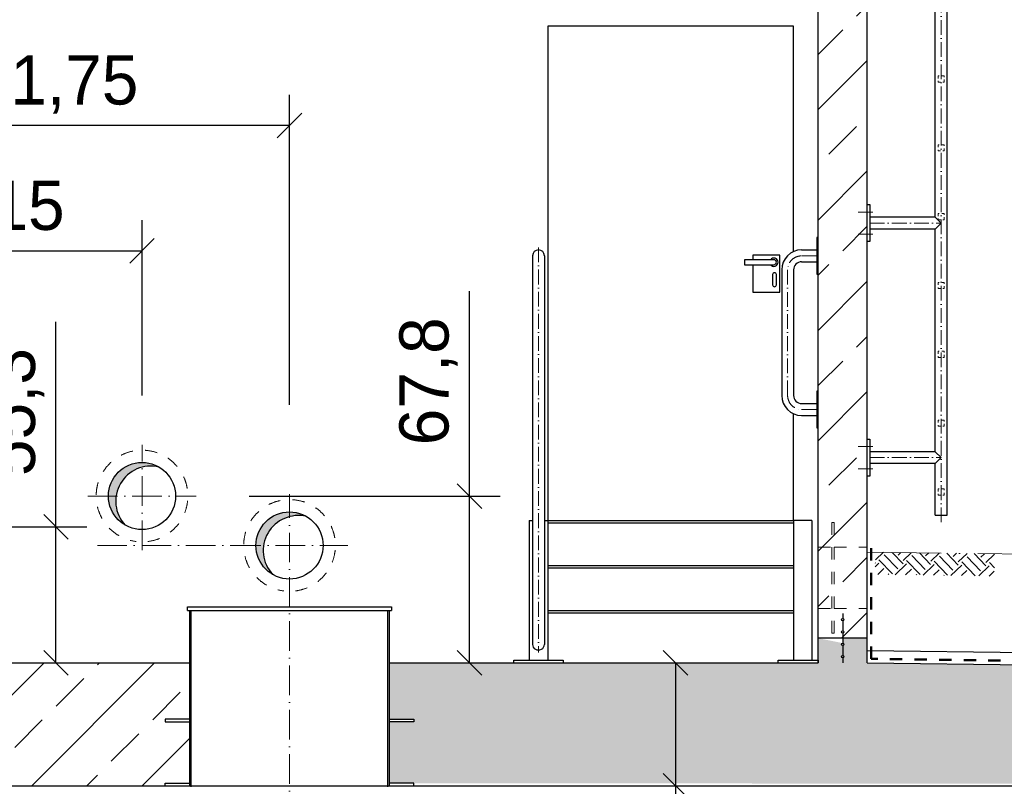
# Model space of a CAD drawing. Header units: millimetres. Extents: x -3395 to 5934498, y -177084 to 63013.
# Tile 24 of 256: x 41442 to 45447, y -59540 to -56422. Entities that reach past the tile are written whole.
import ezdxf

# ---------------------------------------------------------------- set-up
doc = ezdxf.new("R2010")
doc.units = ezdxf.units.MM
doc.linetypes.add('ACAD_ISO10W100', pattern=[18, 12, -3, 0, -3])
doc.linetypes.add('JIS_02_1.0', pattern=[2, 1, -1])
doc.layers.add('Bemaßung', color=7, linetype='Continuous', lineweight=9)
doc.dimstyles.new('DIN', dxfattribs={"dimtxt": 2.5, "dimasz": 2.5, "dimexe": 1.25, "dimexo": 0.625, "dimtad": 1, "dimtih": 1, "dimdec": 4, "dimdsep": 46, "dimlunit": 6, "dimtxsty": 'Standard', "dimcen": 2.5, "dimadec": 0, "dimazin": 0, "dimtfac": 1, "dimtdec": 4, "dimtmove": 0, "dimatfit": 3, "dimfxl": 0, "dimtvp": 1, "dimtolj": 1, "dimtzin": 0, "dimarcsym": 0})

# ---------------------------------------------------------------- blocks, each defined once
blk = doc.blocks.new('_Oblique')
at = {"color": 0, "linetype": 'ByBlock', "lineweight": -2}
blk.add_line((-0.5, -0.5), (0.5, 0.5), dxfattribs=at)
blk = doc.blocks.new('*D126')
at = {"layer": 'Bemaßung', "color": 0, "lineweight": -2, "transparency": 16777216}
for p, q in [((44109.5, -59037.1), (44109.5, -59537.1)), ((44109.5, -59537.1), (44109.5, -60050.7))]:
    blk.add_line(p, q, dxfattribs=at)
at = {"layer": 'DEFPOINTS', "color": 0, "transparency": 16777216}
for p in [(44109.5, -59037.1), (44109.5, -59537.1), (44109.5, -59537.1)]:
    blk.add_point(p, dxfattribs=at)
at = {"layer": 'Bemaßung', "color": 0, "lineweight": -2, "transparency": 16777216, "xscale": 100, "yscale": 100, "zscale": 100}
for p, rotation in [((44109.5, -59037.1), 90), ((44109.5, -59537.1), 270)]:
    blk.add_blockref('_Oblique', p, dxfattribs=dict(at, rotation=rotation))
at = {"layer": 'Bemaßung', "color": 0, "transparency": 16777216, "insert": (43959.5, -59850.7), "char_height": 200, "attachment_point": 5, "rotation": 90}
blk.add_mtext('\\A1;50', dxfattribs=at)
blk = doc.blocks.new('*D143')
at = {"layer": 'Bemaßung', "color": 0, "lineweight": -2, "transparency": 16777216}
for p, q in [((41589.6, -58484.1), (41589.6, -57650.8)), ((41173.6, -58484.1), (41714.6, -58484.1)), ((41589.6, -59037.1), (41589.6, -58484.1)), ((41695.6, -59037.1), (41714.6, -59037.1))]:
    blk.add_line(p, q, dxfattribs=at)
at = {"layer": 'DEFPOINTS', "color": 0, "transparency": 16777216}
for p in [(40973.6, -58484.1), (41589.6, -58484.1), (41495.6, -59037.1)]:
    blk.add_point(p, dxfattribs=at)
at = {"layer": 'Bemaßung', "color": 0, "lineweight": -2, "transparency": 16777216, "xscale": 100, "yscale": 100, "zscale": 100}
for p, rotation in [((41589.6, -58484.1), 90), ((41589.6, -59037.1), 270)]:
    blk.add_blockref('_Oblique', p, dxfattribs=dict(at, rotation=rotation))
at = {"layer": 'Bemaßung', "color": 0, "transparency": 16777216, "insert": (41422.9, -58017.4), "char_height": 200, "attachment_point": 5, "rotation": 90}
blk.add_mtext('\\A1;55,3', dxfattribs=at)
blk = doc.blocks.new('*D129')
at = {"layer": 'Bemaßung', "color": 0, "lineweight": -2, "transparency": 16777216}
for p, q in [((40789.4, -57336.1), (40789.4, -56726.9)), ((42539.4, -57988.6), (42539.4, -56726.9)), ((42539.4, -56851.9), (40789.4, -56851.9))]:
    blk.add_line(p, q, dxfattribs=at)
at = {"layer": 'DEFPOINTS', "color": 0, "transparency": 16777216}
for p in [(40789.4, -56851.9), (40789.4, -57736.1), (42539.4, -58388.6)]:
    blk.add_point(p, dxfattribs=at)
at = {"layer": 'Bemaßung', "color": 0, "lineweight": -2, "transparency": 16777216, "xscale": 100, "yscale": 100, "zscale": 100, "rotation": 180}
blk.add_blockref('_Oblique', (40789.4, -56851.9), dxfattribs=at)
at = {"layer": 'Bemaßung', "color": 0, "lineweight": -2, "transparency": 16777216, "xscale": 100, "yscale": 100, "zscale": 100}
blk.add_blockref('_Oblique', (42539.4, -56851.9), dxfattribs=at)
at = {"layer": 'Bemaßung', "color": 0, "transparency": 16777216, "insert": (41664.4, -56685.3), "char_height": 200, "attachment_point": 5}
blk.add_mtext('\\A1;1,75', dxfattribs=at)
blk = doc.blocks.new('*D130')
at = {"layer": 'Bemaßung', "color": 0, "lineweight": -2, "transparency": 16777216}
for p, q in [((43271.4, -58359.1), (43271.4, -57525.8)), ((42375.9, -58359.1), (43396.4, -58359.1)), ((43271.4, -59037.1), (43271.4, -58359.1)), ((43275.6, -59037.1), (43396.4, -59037.1))]:
    blk.add_line(p, q, dxfattribs=at)
at = {"layer": 'DEFPOINTS', "color": 0, "transparency": 16777216}
for p in [(42175.9, -58359.1), (43271.4, -58359.1), (43075.6, -59037.1)]:
    blk.add_point(p, dxfattribs=at)
at = {"layer": 'Bemaßung', "color": 0, "lineweight": -2, "transparency": 16777216, "xscale": 100, "yscale": 100, "zscale": 100}
for p, rotation in [((43271.4, -58359.1), 90), ((43271.4, -59037.1), 270)]:
    blk.add_blockref('_Oblique', p, dxfattribs=dict(at, rotation=rotation))
at = {"layer": 'Bemaßung', "color": 0, "transparency": 16777216, "insert": (43104.7, -57892.4), "char_height": 200, "attachment_point": 5, "rotation": 90}
blk.add_mtext('\\A1;67,8', dxfattribs=at)
blk = doc.blocks.new('*D131')
at = {"layer": 'Bemaßung', "color": 0, "lineweight": -2, "transparency": 16777216}
for p, q in [((40789.4, -57508.7), (40789.4, -57237.1)), ((41939.4, -57950.6), (41939.4, -57237.1)), ((40789.4, -57362.1), (41939.4, -57362.1))]:
    blk.add_line(p, q, dxfattribs=at)
at = {"layer": 'DEFPOINTS', "color": 0, "transparency": 16777216}
for p in [(41939.4, -57362.1), (40789.4, -57708.7), (41939.4, -58150.6)]:
    blk.add_point(p, dxfattribs=at)
at = {"layer": 'Bemaßung', "color": 0, "lineweight": -2, "transparency": 16777216, "xscale": 100, "yscale": 100, "zscale": 100, "rotation": 180}
blk.add_blockref('_Oblique', (40789.4, -57362.1), dxfattribs=at)
at = {"layer": 'Bemaßung', "color": 0, "lineweight": -2, "transparency": 16777216, "xscale": 100, "yscale": 100, "zscale": 100}
blk.add_blockref('_Oblique', (41939.4, -57362.1), dxfattribs=at)
at = {"layer": 'Bemaßung', "color": 0, "transparency": 16777216, "insert": (41364.4, -57195.4), "char_height": 200, "attachment_point": 5}
blk.add_mtext('\\A1;1,15', dxfattribs=at)

msp = doc.modelspace()

# ---------------------------------------------------------------- hatches: boundary and pattern name
at = {"lineweight": 13}
h = msp.add_hatch(dxfattribs=at)
h.set_pattern_fill('ANSI33', color=256, scale=50, style=0)
h.paths.add_polyline_path([(36889.44271, -56082.93808), (36849.44271, -56082.93808), (36849.44271, -56072.93808), (36729.44271, -56072.93808), (36729.44271, -56082.93808), (36699.44271, -56082.93808), (36689.44271, -56092.93808), (36689.44271, -56873.78818, 0.0686902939), (36889.44271, -56944.62944)])
h.paths.add_polyline_path([(36889.44271, -56944.62944, -0.0686902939), (36689.44271, -56873.78818), (36689.44271, -58712.22844, -0.0899093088), (36889.44271, -58720.25991)])
h.paths.add_polyline_path([(36889.44271, -58720.25991, 0.0899093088), (36689.44271, -58712.22844), (36689.44271, -58937.1047), (36789.44271, -58937.1047), (36789.44271, -58916.93177, -0.4142135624), (36784.44271, -58911.93177, -0.4142135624), (36789.44271, -58906.93177), (36789.44271, -58866.93177, -0.4142135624), (36784.44271, -58861.93177, -1), (36794.44271, -58861.93177, -0.4142135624), (36789.44271, -58866.93177), (36789.44271, -58906.93177, -0.4142135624), (36794.44271, -58911.93177, -0.4142135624), (36789.44271, -58916.93177), (36789.44271, -58937.1047), (36889.44271, -58937.1047)])
h.paths.add_polyline_path([(44889.44271, -56092.93808), (44879.44271, -56082.93808), (44849.44271, -56082.93808), (44849.44271, -56072.93808), (44729.44271, -56072.93808), (44729.44271, -56082.93808), (44689.44271, -56082.93808), (44689.44271, -58937.1047), (44889.44271, -58937.1047)])
h.paths.add_polyline_path([(44794.44271, -58861.93177, -0.4142135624), (44789.44271, -58866.93177), (44789.44271, -58906.93177, -0.4142135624), (44794.44271, -58911.93177, -1), (44784.44271, -58911.93177, -0.4142135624), (44789.44271, -58906.93177), (44789.44271, -58866.93177, -0.4142135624), (44784.44271, -58861.93177, -1)], flags=16)
for points in [[(42007.60571, -58241.04292), (42007.69271, -58240.89223, 0.4142135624), (41821.23024, -58290.8547), (41851.6571, -58308.42166, -0.330359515)], [(41851.6571, -58308.42166), (41821.23024, -58290.8547, 0.4129770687), (41870.69405, -58477.02786, -0.329864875)], [(42607.60571, -58442.04292), (42607.69271, -58441.89223, 0.4142135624), (42421.23024, -58491.8547), (42451.6571, -58509.42166, -0.330359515)], [(42451.6571, -58509.42166), (42421.23024, -58491.8547, 0.4129770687), (42470.69405, -58678.02786, -0.329864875)]]:
    msp.add_hatch(color=256).paths.add_polyline_path(points)
h = msp.add_hatch()
h.set_pattern_fill('EARTH', color=256, scale=12.5, angle=44.38684199, style=0)
h.set_pattern_definition([(223.6212, (51223.52, -58671.74), (-2.701, -112.2207), [79.375, -79.375]), (223.6212, (51244.05, -58693.29), (-2.701, -112.2207), [79.375, -79.375]), (223.6212, (51264.59, -58714.84), (-2.701, -112.2207), [79.375, -79.375]), (313.6212, (51264.25, -58728.866), (112.2207, -2.701), [79.375, -79.375]), (313.6212, (51242.7, -58749.4), (112.2207, -2.701), [79.375, -79.375]), (313.6212, (51221.15, -58769.936), (112.2207, -2.701), [79.375, -79.375])])
h.paths.add_polyline_path([(44921.00125, -58678.12639), (45405.91353, -58684.60629), (45407.12407, -58594.01803), (44922.21179, -58587.53813)])
h = msp.add_hatch(dxfattribs=at)
h.set_pattern_fill('ANSI33', color=256, scale=50, style=0)
h.set_pattern_definition([(45, (89579.98, 0), (-224.5064, 224.5064), []), (45, (89804.5, 0), (-224.5064, 224.5064), [158.75, -79.375])])
h.paths.add_polyline_path([(25864.44271, -59537.1047), (25464.44271, -59537.1047), (25464.44271, -67399.55177), (38777.45318, -68048.62068), (39444.33592, -68715.50343), (40789.44271, -68715.50343), (40789.44271, -68215.50343), (39651.44271, -68215.50343), (39651.44271, -67588.89587), (25835.44271, -66917.47716), (25835.44271, -66859.4047), (25864.4444, -66860.82003)])
h.paths.add_polyline_path([(25649.44271, -67042.4911), (25654.44271, -67042.4911), (25674.44271, -67038.9712), (25649.44271, -67038.9712)], flags=16)
h.paths.add_polyline_path([(25649.44271, -66892.46321), (25644.44271, -66892.46321), (25624.44271, -66895.98311), (25649.44271, -66895.98311)], flags=16)
h.paths.add_polyline_path([(25659.79524, -66967.47716, -1), (25639.09017, -66967.47716, -1)], flags=16)
h.paths.add_polyline_path([(38633.44271, -59277.1047), (38533.44271, -59277.1047), (38533.44271, -59267.1047), (38633.44271, -59267.1047), (38633.44271, -59037.1047), (36889.44271, -59037.1047), (36889.44271, -58937.1047), (36789.44271, -58937.1047), (36789.44271, -58957.27764), (36789.44271, -58967.27764, 1), (36789.44271, -58957.27764), (36689.44271, -58937.1047), (36689.44271, -59037.1047), (25464.44271, -59187.1047), (25464.44271, -59535.1047), (25883.44557, -59535.1047), (25883.44476, -59537.1047), (38533.44271, -59537.1047), (38533.44271, -59527.1047), (38633.44271, -59527.1047)])
h.paths.add_polyline_path([(54280.3855, -59162.59614), (44889.44271, -59037.1047), (44889.44271, -58937.1047), (44789.44271, -58937.1047), (44789.44271, -58967.27764, 1), (44789.44271, -58957.27764), (44689.44271, -58937.1047), (44689.44271, -59037.1047), (42945.44271, -59037.1047), (42945.44271, -59267.1047), (43045.44271, -59267.1047), (43045.44271, -59277.1047), (42945.44271, -59277.1047), (42945.44271, -59527.1047), (43045.44271, -59527.1047), (54280.3855, -59535.97276)])
h.paths.add_polyline_path([(56114.44271, -59187.1047), (54322.7855, -59163.16273), (54322.7855, -59537.1047), (55714.44271, -59537.1047), (55714.44271, -59535.1047), (56114.44271, -59535.1047)])
h.paths.add_polyline_path([(56114.44271, -59537.1047), (55714.44271, -59537.1047), (55714.44271, -66860.81995), (55743.44271, -66859.4047), (55743.44271, -66917.47716), (41927.44271, -67588.89587), (41927.44271, -68215.50343), (40789.44271, -68215.50343), (40789.44271, -68715.50343), (42134.54949, -68715.50343), (42801.43223, -68048.62068), (56114.44271, -67399.55177)])
h.paths.add_polyline_path([(55934.44271, -66881.90349), (55929.44271, -66881.90349), (55929.44271, -66885.4234), (55934.44271, -66885.4234)], flags=16)
h.paths.add_polyline_path([(55934.44271, -66892.46321), (55934.44271, -66888.9433), (55924.44271, -66888.9433), (55914.44271, -66892.46321)], flags=16)
h.paths.add_polyline_path([(55929.44271, -67042.4911), (55934.44271, -67042.4911), (55954.44271, -67038.9712), (55929.44271, -67038.9712)], flags=16)
h.paths.add_polyline_path([(55939.79524, -66967.47716, -1), (55919.09017, -66967.47716, -1)], flags=16)
h.paths.add_polyline_path([(54320.7855, -59163.13601), (54301.5855, -59162.87944), (54301.5855, -59537.1047), (54320.7855, -59537.1047)])
h.paths.add_polyline_path([(54301.5855, -59162.87944), (54282.3855, -59162.62287), (54282.3855, -59537.1047), (54301.5855, -59537.1047)])
h = msp.add_hatch(dxfattribs=at)
h.set_pattern_fill('ANSI33', color=256, scale=50, style=0)
h.paths.add_polyline_path([(41395.14602, -59537.1047), (41395.14602, -59527.1047), (41295.14602, -59527.1047), (41295.14602, -59277.1047), (41395.14602, -59277.1047), (41395.14602, -59267.1047), (41295.14602, -59267.1047), (41295.14602, -59037.1047), (42133.44271, -59037.1047), (42133.44271, -59281.1047), (42033.44271, -59281.1047), (42033.44271, -59287.1047), (42133.44271, -59287.1047), (42133.44271, -59531.1047), (42033.44271, -59531.1047), (42033.44271, -59537.1047)])

# ---------------------------------------------------------------- linework, layer by layer
for p, q in [((45213.59271, -58437.1034), (45213.59271, -54834.45432)), ((44689.44271, -59037.1047), (44689.44271, -56072.93808)), ((44889.44271, -59037.1047), (44889.44271, -56092.93808)), ((45165.29271, -57224.83056), (45165.29271, -56319.17304)), ((43589.44271, -56448.1047), (43589.44271, -58458.1047)), ((44589.44271, -56448.1047), (43589.44271, -56448.1047)), ((44589.44271, -57365.05192), (44589.44271, -56448.1047)), ((44889.44271, -57173.98056), (44899.44271, -57173.98056)), ((44899.44271, -57173.98056), (44899.44271, -57323.98056)), ((45165.29271, -57224.83056), (44899.44271, -57224.83056)), ((45165.29271, -57224.83056), (45189.44271, -57248.98056)), ((45189.44271, -57248.98056), (45165.29271, -57273.13056)), ((45165.29271, -57273.13056), (44899.44271, -57273.13056)), ((45165.29271, -58178.78808), (45165.29271, -57273.13056)), ((44689.44271, -57307.24409), (44684.44271, -57307.24409)), ((44684.44271, -57307.24409), (44684.44271, -57457.24409)), ((44899.44271, -57323.98056), (44889.44271, -57323.98056)), ((43527.80331, -57382.24409), (43527.80331, -58962.92591)), ((43576.0821, -57382.24409), (43576.0821, -58962.92591)), ((44622.29271, -57358.1047), (44684.44271, -57358.1047)), ((44509.44271, -57398.1047), (44389.44271, -57398.1047)), ((44389.44271, -57398.1047), (44389.44271, -57418.1047)), ((44389.44271, -57418.1047), (44509.44271, -57418.1047)), ((44622.29271, -57406.39409), (44684.44271, -57406.39409)), ((44541.15331, -57439.24409), (44541.15331, -57950.1047)), ((44589.44271, -57439.24409), (44589.44271, -57950.1047)), ((44684.44271, -57457.24409), (44689.44271, -57457.24409)), ((44689.44271, -57932.1047), (44684.44271, -57932.1047)), ((44684.44271, -57932.1047), (44684.44271, -58082.1047)), ((44622.29271, -57982.9547), (44684.44271, -57982.9547)), ((44589.44271, -58458.1047), (44589.44271, -58024.29687)), ((44622.29271, -58031.24409), (44684.44271, -58031.24409)), ((44684.44271, -58082.1047), (44689.44271, -58082.1047)), ((44889.44271, -58127.93808), (44899.44271, -58127.93808)), ((44899.44271, -58127.93808), (44899.44271, -58277.93808)), ((45165.29271, -58178.78808), (44899.44271, -58178.78808)), ((45165.29271, -58178.78808), (45189.44271, -58202.93808)), ((45165.29271, -58227.08808), (44899.44271, -58227.08808)), ((45189.44271, -58202.93808), (45165.29271, -58227.08808)), ((45165.29271, -58437.1034), (45165.29271, -58227.08808)), ((44899.44271, -58277.93808), (44889.44271, -58277.93808)), ((43514.44271, -58458.1047), (43514.44271, -59027.1047)), ((43514.44271, -58458.1047), (43527.80331, -58458.1047)), ((43576.0821, -58458.1047), (43589.44271, -58458.1047)), ((43589.44271, -58458.1047), (44589.44271, -58458.1047)), ((43589.44271, -58458.1047), (43589.44271, -59027.1047)), ((43589.44271, -58468.1047), (44589.44271, -58468.1047)), ((44589.44271, -58458.1047), (44589.44271, -59027.1047)), ((44664.44271, -58458.1047), (44589.44271, -58458.1047)), ((44664.44271, -58458.1047), (44664.44271, -59027.1047)), ((45165.29271, -58437.1034), (45213.59271, -58437.1034)), ((43589.44271, -58641.1047), (44589.44271, -58641.1047)), ((43589.44271, -58651.1047), (44589.44271, -58651.1047)), ((42124.44271, -58825.1047), (42124.44271, -58810.1047)), ((42124.44271, -58810.1047), (42954.44271, -58810.1047)), ((42124.44271, -58825.1047), (42954.44271, -58825.1047)), ((42133.44271, -59537.1047), (42133.44271, -58825.1047)), ((42139.44271, -59542.1047), (42139.44271, -58825.1047)), ((42939.44271, -59542.1047), (42939.44271, -58825.1047)), ((42945.44271, -59537.1047), (42945.44271, -58825.1047)), ((42954.44271, -58810.1047), (42954.44271, -58825.1047)), ((43589.44271, -58824.1047), (44589.44271, -58824.1047)), ((43589.44271, -58834.1047), (44589.44271, -58834.1047)), ((44789.44271, -58837.1047), (44789.44271, -58856.93177)), ((44789.44271, -58866.93177), (44789.44271, -58906.93177)), ((44889.44271, -58937.1047), (44689.44271, -58937.1047)), ((44789.44271, -58916.93177), (44789.44271, -58957.27764)), ((44789.44271, -58967.27764), (44789.44271, -59007.27764)), ((44889.44271, -58987.10024), (56114.44271, -59137.10024)), ((44789.44271, -59017.27764), (44789.44271, -59037.1047)), ((41295.14602, -59037.1047), (42133.44271, -59037.1047)), ((42945.44271, -59037.1047), (44689.44271, -59037.1047)), ((44889.44271, -59037.1047), (56114.44271, -59187.1047)), ((25864.44271, -59537.1047), (55714.44271, -59537.1047))]:
    msp.add_line(p, q)
at = {"linetype": 'ACAD_ISO10W100', "lineweight": 18, "ltscale": 5}
for p, q in [((45189.44271, -58465.34354), (45189.44271, -55917.00484)), ((44852.30396, -57203.98056), (44911.3651, -57203.98056)), ((44899.44271, -57248.98056), (45189.44271, -57248.98056)), ((44852.30396, -57293.98056), (44911.3651, -57293.98056)), ((43551.94271, -57348.1047), (43551.94271, -58995.02316)), ((44684.44271, -57382.24409), (44622.29271, -57382.24409)), ((44565.29271, -57439.24409), (44565.29271, -57950.1047)), ((44622.29271, -58007.1047), (44684.44271, -58007.1047)), ((44852.30396, -58157.93808), (44911.3651, -58157.93808)), ((44899.44271, -58202.93808), (45189.44271, -58202.93808)), ((44852.30396, -58247.93808), (44911.3651, -58247.93808))]:
    msp.add_line(p, q, dxfattribs=at)
at = {"linetype": 'ACAD_ISO10W100', "lineweight": 18, "ltscale": 10}
for p, q in [((41939.44271, -58579.03278), (41939.44271, -58150.6047)), ((41719.51463, -58359.1047), (42159.37078, -58359.1047)), ((42539.44271, -59889.08573), (42539.44271, -58351.6047)), ((41758.00942, -58560.1047), (42302.94271, -58560.1047)), ((42302.94271, -58560.1047), (42775.94271, -58560.1047))]:
    msp.add_line(p, q, dxfattribs=at)
at = {"linetype": 'JIS_02_1.0', "lineweight": 50, "ltscale": 50}
for p, q in [((44905.77024, -59020.9939), (44905.77024, -58537.1034)), ((56130.55495, -59170.99246), (44905.77024, -59020.9939))]:
    msp.add_line(p, q, dxfattribs=at)
at = {"linetype": 'JIS_02_1.0', "lineweight": 18, "ltscale": 50}
for p, q in [((44689.44271, -58567.1047), (44745.05211, -58567.1047)), ((44755.05211, -58567.1047), (44889.44271, -58567.1047)), ((44689.44271, -58817.1047), (44745.05211, -58817.1047)), ((44755.05211, -58817.1047), (44889.44271, -58817.1047))]:
    msp.add_line(p, q, dxfattribs=at)
at = {"linetype": 'ACAD_ISO10W100', "lineweight": 13, "ltscale": 25}
msp.add_line((44889.44271, -58587.10024), (57492.05149, -58755.50926), dxfattribs=at)
at = {"linetype": 'JIS_02_1.0', "lineweight": 18, "ltscale": 10}
for points in [[(45176.94271, -56675.43808), (45201.94271, -56675.43808), (45201.94271, -56650.43808), (45176.94271, -56650.43808)], [(45176.94271, -56955.43808), (45201.94271, -56955.43808), (45201.94271, -56930.43808), (45176.94271, -56930.43808)], [(45176.94271, -57235.43808), (45201.94271, -57235.43808), (45201.94271, -57210.43808), (45176.94271, -57210.43808)], [(45176.94271, -57515.43808), (45201.94271, -57515.43808), (45201.94271, -57490.43808), (45176.94271, -57490.43808)], [(45176.94271, -57795.43808), (45201.94271, -57795.43808), (45201.94271, -57770.43808), (45176.94271, -57770.43808)], [(45176.94271, -58075.43808), (45201.94271, -58075.43808), (45201.94271, -58050.43808), (45176.94271, -58050.43808)], [(45176.94271, -58355.43808), (45201.94271, -58355.43808), (45201.94271, -58330.43808), (45176.94271, -58330.43808)]]:
    msp.add_lwpolyline(points, close=True, dxfattribs=at)
for points in [[(44424.29392, -57418.1047), (44424.29392, -57530.49688), (44533.33983, -57530.49688), (44533.33983, -57379.44057), (44424.29392, -57379.44057), (44424.29392, -57398.1047)], [(44504.14775, -57458.61571), (44504.14775, -57500.37122)], [(44519.44271, -57500.37122), (44519.44271, -57458.61571)], [(43451.94271, -59037.1047), (43451.94271, -59027.1047), (43651.94271, -59027.1047), (43651.94271, -59037.1047)], [(44526.94271, -59037.1047), (44526.94271, -59027.1047), (44689.44271, -59027.1047), (44689.44271, -59037.1047)], [(42133.44271, -59267.1047), (42033.44271, -59267.1047), (42033.44271, -59277.1047), (42133.44271, -59277.1047)], [(42945.44271, -59267.1047), (43045.44271, -59267.1047), (43045.44271, -59277.1047), (42945.44271, -59277.1047)], [(42033.44271, -59537.1047), (42033.44271, -59527.1047), (42133.44271, -59527.1047)], [(43045.44271, -59537.1047), (43045.44271, -59527.1047), (42945.44271, -59527.1047)]]:
    msp.add_lwpolyline(points)
at = {"linetype": 'JIS_02_1.0', "lineweight": 18, "ltscale": 50}
msp.add_lwpolyline([(44745.05211, -58917.1047), (44755.05211, -58917.1047), (44755.05211, -58467.1047), (44745.05211, -58467.1047)], close=True, dxfattribs=at)
for centre, radius in [((41939.44271, -58359.1047), 136.5), ((42539.44271, -58560.1047), 136.5), ((44789.44271, -58861.93177), 5), ((44789.44271, -58911.93177), 5), ((44789.44271, -58962.27764), 5), ((44789.44271, -59012.27764), 5)]:
    msp.add_circle(centre, radius)
for centre, radius, start, end in [((43551.94271, -57382.24409), 24.13939, 0, 180), ((44622.29271, -57439.24409), 81.13939, 90, 180), ((44509.44271, -57408.1047), 16.76404, 216.62069538, 143.37930462), ((44509.44271, -57408.1047), 10, 270, 90), ((44622.29271, -57439.24409), 32.85, 90, 180), ((44511.79523, -57458.61571), 7.64748, 0, 180), ((44511.79523, -57500.37122), 7.64748, 180, 0), ((44622.29271, -57950.1047), 81.13939, 180, 270), ((44622.29271, -57950.1047), 32.85, 180, 270), ((41975.05555, -58379.86683), 142.58889, 76.56235098, 222.95367177), ((42575.05555, -58580.86683), 142.58889, 76.56235098, 222.95367177)]:
    msp.add_arc(centre, radius, start, end)
at = {"linetype": 'ACAD_ISO10W100', "lineweight": 18, "ltscale": 5}
for centre, start, end in [((44622.29271, -57439.24409), 90, 180), ((44622.29271, -57950.1047), 180, 270)]:
    msp.add_arc(centre, 57, start, end, dxfattribs=at)
at = {"linetype": 'JIS_02_1.0', "lineweight": 18, "ltscale": 50}
for centre in [(41939.44271, -58359.1047), (42539.44271, -58560.1047)]:
    msp.add_arc(centre, 186.5, 277.27168996, 262.72831004, dxfattribs=at)
msp.add_ellipse((43551.94271, -58962.92591), major_axis=(-24.13939, 0), ratio=0.9154021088, start_param=0, end_param=3.1415926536)

# ---------------------------------------------------------------- dimensions: what is measured, and where the dimension line sits
at = {"layer": 'Bemaßung'}
dim = msp.add_linear_dim(base=(40789.44271, -56851.94547), p1=(42539.44271, -58388.6047), p2=(40789.44271, -57736.12964), angle=180, text='1,75', dimstyle='DIN', override={"dimscale": 100, "dimtxt": 2, "dimasz": 1, "dimexo": 4, "dimgap": 0.5, "dimtih": 0, "dimdec": 2, "dimblk1": 'Oblique', "dimblk2": 'Oblique', "dimsah": 1, "dimtmove": 2}, dxfattribs=at)
dim.commit()
dim.dimension.update_dxf_attribs({"geometry": '*D129', "text_midpoint": (41664.44271, -56685.2788)})
dim = msp.add_linear_dim(base=(41939.44271, -57362.05911), p1=(40789.44271, -57708.65457), p2=(41939.44271, -58150.6047), text='1,15', dimstyle='DIN', override={"dimscale": 100, "dimtxt": 2, "dimasz": 1, "dimexo": 2, "dimgap": 0.5, "dimtih": 0, "dimdec": 2, "dimblk1": 'Oblique', "dimblk2": 'Oblique', "dimsah": 1, "dimtmove": 2}, dxfattribs=at)
dim.commit()
dim.dimension.update_dxf_attribs({"geometry": '*D131', "text_midpoint": (41364.44271, -57195.39244)})
for base, p1, p2, text, override, picture, middle in [((43271.40929, -58359.1047), (43075.57819, -59037.1047), (42175.94271, -58359.1047), '67,8', {"dimscale": 100, "dimtxt": 2, "dimasz": 1, "dimexo": 2, "dimgap": 0.5, "dimtih": 0, "dimdec": 2, "dimblk1": 'Oblique', "dimblk2": 'Oblique', "dimsah": 1, "dimtmove": 0}, '*D130', (43271.40929, -57892.43803)), ((41589.60003, -58484.1047), (41495.64831, -59037.1047), (40973.59271, -58484.1047), '55,3', {"dimscale": 100, "dimtxt": 2, "dimasz": 1, "dimexo": 2, "dimgap": 0.5, "dimtih": 0, "dimdec": 2, "dimblk1": 'Oblique', "dimblk2": 'Oblique', "dimsah": 1}, '*D143', (41589.60003, -58017.43803)), ((44109.45208, -59537.1047), (44109.45208, -59037.1047), (44109.45208, -59537.1047), '50', {"dimscale": 100, "dimtxt": 2, "dimasz": 1, "dimexe": 0, "dimexo": 0, "dimgap": 0.5, "dimtih": 0, "dimdec": 2, "dimblk1": 'Oblique', "dimblk2": 'Oblique', "dimsah": 1}, '*D126', (44109.45208, -59850.68101))]:
    dim = msp.add_linear_dim(base=base, p1=p1, p2=p2, angle=90, text=text, dimstyle='DIN', override=override, dxfattribs=at)
    dim.commit()
    dim.dimension.update_dxf_attribs({"geometry": picture, "text_midpoint": middle, "dimtype": 160})

doc.saveas('drawing.dxf')
